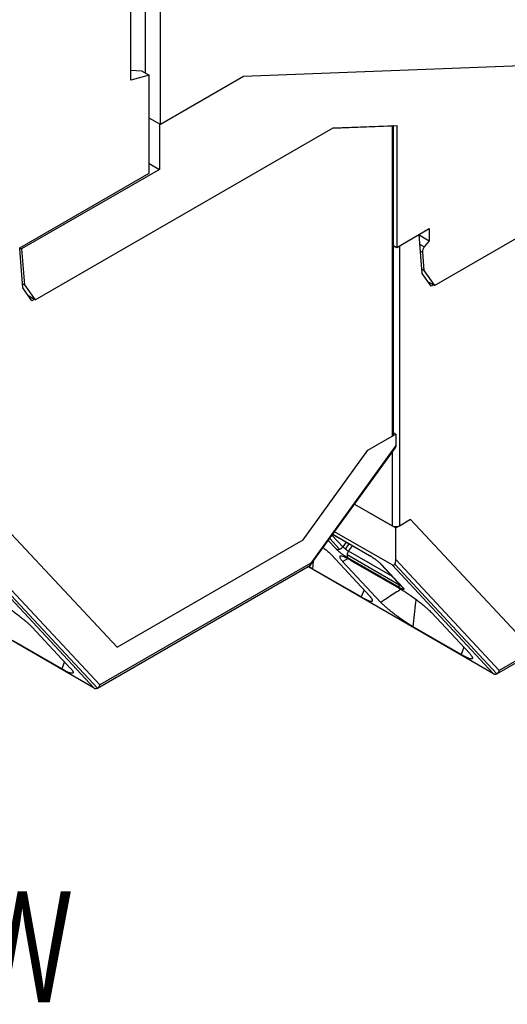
# Model space of a CAD drawing. Header units: millimetres. Extents: x 3 to 274, y 6 to 213.
# Tile 29 of 41: x 227.49 to 236.79, y 125.37 to 144.17. Entities that reach past the tile are written whole.
import ezdxf

# ---------------------------------------------------------------- set-up
doc = ezdxf.new("R2010")
doc.units = ezdxf.units.MM
doc.layers.add('DIMENSIONS', color=140, linetype='Continuous', lineweight=25)
doc.styles.add('SLDTEXTSTYLE0', font='TXT', dxfattribs={"width": 0.7})

msp = doc.modelspace()

# ---------------------------------------------------------------- linework, layer by layer
for p, q in [((230.1688, 142.1678), (230.1688, 158.866)), ((229.6031, 143.0121), (229.6031, 144.753)), ((229.886, 143.1476), (229.886, 144.7296)), ((244.4524, 143.575), (231.7526, 143.082)), ((229.6031, 143.1988), (229.6132, 143.2015)), ((229.9567, 143.1068), (229.6031, 143.0121)), ((229.6132, 143.2015), (229.8064, 143.1935)), ((229.8064, 143.1935), (229.9567, 143.1068)), ((229.9567, 141.239), (229.9567, 143.1068)), ((231.7526, 143.082), (230.1688, 142.1678)), ((230.1688, 142.1678), (229.9567, 142.2902)), ((235.3972, 139.0926), (241.0826, 142.3747)), ((227.7781, 138.8177), (233.4635, 142.0998)), ((230.1511, 142.178), (230.1511, 141.3104)), ((234.5882, 142.134), (233.4458, 142.0896)), ((233.4635, 142.0998), (234.6766, 142.1469)), ((234.5882, 142.134), (234.5882, 136.2167)), ((234.6175, 136.2575), (234.6175, 142.1446)), ((234.6766, 142.1469), (234.6766, 139.8198)), ((229.9567, 141.4226), (230.1511, 141.3104)), ((227.4851, 139.8122), (229.9567, 141.239)), ((230.1511, 141.3104), (227.5205, 139.7917)), ((234.6766, 139.8198), (235.2971, 140.178)), ((235.163, 139.3248), (235.1042, 140.0666)), ((235.1049, 140.0582), (235.2971, 139.9472)), ((235.2971, 140.178), (235.2971, 139.9472)), ((234.6175, 139.8539), (234.6766, 139.8198)), ((234.7297, 139.8504), (234.7297, 134.5078)), ((235.2013, 139.8281), (235.1194, 139.8754)), ((235.2971, 139.9472), (235.2013, 139.8281)), ((227.4875, 139.7829), (227.4851, 139.8122)), ((227.4851, 139.8122), (227.5205, 139.7917)), ((227.5439, 139.05), (227.4851, 139.7917)), ((227.4859, 139.782), (227.4875, 139.7829)), ((227.5205, 139.7917), (227.5747, 139.107)), ((235.1292, 139.7514), (235.1662, 139.73)), ((235.1662, 139.73), (235.1938, 139.3819)), ((235.1938, 139.3819), (235.1568, 139.4033)), ((235.3365, 139.078), (235.163, 139.3248)), ((235.1938, 139.3819), (235.3972, 139.0926)), ((227.5377, 139.1284), (227.5747, 139.107)), ((227.5747, 139.107), (227.7781, 138.8177)), ((235.2778, 139.1615), (235.3795, 139.1028)), ((235.3795, 139.1028), (235.3365, 139.078)), ((235.3972, 139.0926), (235.3795, 139.1028)), ((227.7174, 138.8031), (227.5439, 139.05)), ((227.7604, 138.8279), (227.6587, 138.8866)), ((227.7604, 138.8279), (227.7174, 138.8031)), ((227.7781, 138.8177), (227.7604, 138.8279)), ((234.659, 136.2575), (234.6175, 136.2814)), ((234.1286, 135.9513), (234.5882, 136.2167)), ((234.5882, 136.2167), (234.659, 136.2575)), ((234.659, 136.2575), (234.659, 136.0384)), ((228.9076, 131.4063), (221.0587, 135.9373)), ((232.8916, 134.237), (234.1286, 135.9513)), ((233.0225, 133.7384), (234.6472, 135.99)), ((234.659, 136.0384), (233.0365, 133.7898)), ((234.5882, 135.9083), (234.5882, 134.5078)), ((233.8739, 134.9184), (234.659, 134.4652)), ((233.8749, 134.9197), (234.5882, 134.5078)), ((234.7297, 134.5078), (234.9418, 134.6303)), ((234.9397, 134.6272), (236.9606, 132.4611)), ((234.5882, 133.7589), (233.4934, 134.3909)), ((234.659, 134.4652), (234.7284, 134.5053)), ((234.659, 133.8604), (234.659, 134.4652)), ((227.3206, 134.3524), (229.3414, 132.1863)), ((229.3425, 132.1878), (232.8916, 134.237)), ((233.5196, 134.065), (233.3722, 134.223)), ((233.5865, 134.0597), (233.3992, 134.2604)), ((233.6482, 134.1045), (233.4443, 134.323)), ((233.4581, 134.3421), (234.1669, 133.9329)), ((233.459, 134.3433), (234.1589, 133.9393)), ((233.7133, 134.1947), (233.6482, 134.1045)), ((233.6976, 134.0618), (233.77, 134.1621)), ((233.7595, 134.0202), (233.8348, 134.1246)), ((234.5945, 133.5381), (233.7595, 134.0202)), ((236.5874, 131.6824), (240.6506, 134.028)), ((240.6555, 134.0647), (236.6342, 131.7432)), ((233.0781, 133.6808), (233.0912, 133.8336)), ((233.4304, 133.9503), (234.1641, 133.1639)), ((233.6443, 133.8268), (233.7428, 133.8797)), ((234.3743, 133.0443), (233.6443, 133.8268)), ((234.7203, 133.3792), (233.7304, 133.9507)), ((234.7321, 133.3249), (233.7421, 133.8964)), ((233.8048, 133.846), (234.7266, 133.3139)), ((236.6342, 131.7432), (234.659, 133.8604)), ((228.9683, 131.4075), (233.0315, 133.7532)), ((233.0365, 133.7898), (229.0151, 131.4683)), ((236.5266, 131.6811), (232.9845, 133.726)), ((233.9998, 133.1487), (233.0781, 133.6808)), ((234.375, 133.7733), (234.7772, 133.3423)), ((234.3902, 133.7613), (234.7924, 133.3302)), ((234.5882, 133.7589), (236.5266, 131.6811)), ((234.6382, 133.7717), (236.5874, 131.6824)), ((226.9692, 133.484), (228.9076, 131.4063)), ((227.0192, 133.4968), (228.9683, 131.4075)), ((229.0151, 131.4683), (227.0399, 133.5855)), ((234.0532, 133.2828), (233.9998, 133.1487)), ((235.3396, 132.8481), (236.0697, 132.0656)), ((227.7205, 132.5733), (228.4506, 131.7907)), ((235.9055, 132.0485), (234.9907, 132.5766)), ((228.2865, 131.7736), (227.3716, 132.3018)), ((235.9562, 132.1872), (235.9055, 132.0485)), ((228.3371, 131.9124), (228.2865, 131.7736))]:
    msp.add_line(p, q)
for centre, radius, start, end in [((234.6579, 139.9941), 0.1606, 255.44323, 268.14161), ((235.3147, 139.7322), 0.1485, 139.77953, 180.85528), ((234.5675, 136.2625), 0.0503, 294.37466, 354.3052), ((234.659, 134.6443), 0.1537, 242.60967, 297.39036), ((233.5499, 134.175), 0.121, 287.63961, 324.36149), ((233.9427, 134.3952), 0.4138, 224.6329, 233.68133), ((234.0751, 134.5566), 0.6224, 232.65552, 239.52354), ((233.8887, 133.9253), 0.1603, 143.70658, 170.88193), ((234.7847, 133.3647), 0.066, 167.32599, 217.04166), ((234.855, 133.3598), 0.1361, 163.40722, 171.7952), ((234.825, 133.387), 0.0655, 223.05165, 240.09507)]:
    msp.add_arc(centre, radius, start, end)
for points, knots in [([(234.6175, 142.1479), (234.6171, 142.1459), (234.6161, 142.1414), (234.6073, 142.1361), (234.595, 142.1347), (234.5882, 142.134)], [0, 0, 0, 0, 0.2573993, 0.5906609, 1, 1, 1, 1]), ([(234.659, 136.0384), (234.6587, 136.0318), (234.6583, 136.0191), (234.6542, 136.0028), (234.6478, 135.9893), (234.6414, 135.983), (234.6382, 135.9798)], [0, 0, 0, 0, 0.2628184, 0.5120832, 0.7551666, 1, 1, 1, 1]), ([(233.2761, 134.0898), (233.2887, 134.0797), (233.3288, 134.0478), (233.3816, 133.9998), (233.4145, 133.9665), (233.4304, 133.9503)], [0, 0, 0, 0, 0.1914962, 0.6073096, 1, 1, 1, 1]), ([(233.7421, 133.8964), (233.7348, 133.9007), (233.7202, 133.9093), (233.6963, 133.9246), (233.6712, 133.9415), (233.645, 133.96), (233.6211, 133.9774), (233.5993, 133.9941), (233.5797, 134.0101), (233.5581, 134.0281), (233.5363, 134.0476), (233.5254, 134.059), (233.5196, 134.065)], [0, 0, 0, 0, 0.0965284, 0.1924051, 0.2900365, 0.3917043, 0.4994343, 0.5722923, 0.6585251, 0.7596347, 0.8728184, 1, 1, 1, 1]), ([(233.8048, 133.846), (233.7947, 133.8518), (233.7743, 133.8634), (233.7463, 133.8785), (233.7203, 133.8916), (233.6967, 133.9026), (233.6647, 133.9162), (233.6298, 133.9279), (233.6009, 133.9301), (233.5878, 133.9211), (233.589, 133.9044), (233.5983, 133.8852), (233.6094, 133.868), (233.6244, 133.8483), (233.6379, 133.8338), (233.6443, 133.8268)], [0, 0, 0, 0, 0.0510237, 0.1020886, 0.1526572, 0.2022544, 0.2504838, 0.3745377, 0.4997842, 0.6200033, 0.7495852, 0.8106578, 0.8785471, 0.9421302, 1, 1, 1, 1]), ([(234.1589, 133.9393), (234.1663, 133.9349), (234.1811, 133.9261), (234.2055, 133.9104), (234.2311, 133.893), (234.258, 133.8737), (234.2828, 133.8554), (234.3055, 133.8376), (234.3261, 133.8206), (234.3488, 133.8013), (234.3719, 133.7804), (234.3839, 133.7679), (234.3902, 133.7613)], [0, 0, 0, 0, 0.0923882, 0.1842398, 0.2783254, 0.3772275, 0.4831775, 0.5582377, 0.646245, 0.7486337, 0.8673429, 1, 1, 1, 1]), ([(234.6382, 133.7717), (234.6415, 133.7771), (234.648, 133.788), (234.6543, 133.8088), (234.6583, 133.8329), (234.6587, 133.851), (234.659, 133.8604)], [0, 0, 0, 0, 0.2323099, 0.473448, 0.7280331, 1, 1, 1, 1]), ([(233.0781, 133.6808), (233.0528, 133.6954), (233.026, 133.711), (232.9962, 133.7306), (232.9945, 133.7318)], [0, 0, 0, 0, 0.9405408, 1, 1, 1, 1]), ([(233.0315, 133.7532), (233.0336, 133.7548), (233.0382, 133.7587), (233.0411, 133.7704), (233.0381, 133.783), (233.0365, 133.7898)], [0, 0, 0, 0, 0.26034827, 0.5936828, 1, 1, 1, 1]), ([(234.3902, 133.7613), (234.3858, 133.7642), (234.3769, 133.7701), (234.3708, 133.7786), (234.3677, 133.7828)], [0, 0, 0, 0, 0.5036596, 1, 1, 1, 1]), ([(234.5882, 133.7589), (234.5912, 133.7574), (234.5973, 133.7543), (234.6063, 133.7529), (234.6168, 133.7539), (234.6283, 133.7594), (234.6348, 133.7674), (234.6382, 133.7717)], [0, 0, 0, 0, 0.1389467, 0.2832001, 0.4389411, 0.7036185, 1, 1, 1, 1]), ([(234.7594, 133.294), (234.7562, 133.2916), (234.7314, 133.2736), (234.6631, 133.2321), (234.5373, 133.1521), (234.4358, 133.085), (234.3743, 133.0443)], [0, 0, 0, 0, 0.0268496, 0.2033484, 0.516981, 1, 1, 1, 1]), ([(234.7266, 133.3139), (234.7368, 133.308), (234.7571, 133.2961), (234.7893, 133.2763), (234.8227, 133.2552), (234.8574, 133.2325), (234.9099, 133.1973), (234.9808, 133.1477), (235.067, 133.0837), (235.149, 133.0194), (235.2162, 132.9635), (235.2691, 132.917), (235.3091, 132.8798), (235.3295, 132.8586), (235.3396, 132.8481)], [0, 0, 0, 0, 0.04932583, 0.09866027, 0.14838291, 0.19886456, 0.2504597, 0.37463156, 0.50015446, 0.62433025, 0.74977022, 0.83660773, 0.91949145, 1, 1, 1, 1]), ([(234.7924, 133.3302), (234.7955, 133.3268), (234.8018, 133.3198), (234.8083, 133.3111), (234.816, 133.2983), (234.8133, 133.2913), (234.7976, 133.2935), (234.7799, 133.3), (234.7581, 133.3103), (234.7408, 133.32), (234.7321, 133.3249)], [0, 0, 0, 0, 0.0791188, 0.1588553, 0.2404349, 0.4993534, 0.6264968, 0.7596508, 0.8783559, 1, 1, 1, 1]), ([(234.7772, 133.3423), (234.7799, 133.3391), (234.7835, 133.335), (234.7831, 133.3356), (234.783, 133.3357)], [0, 0, 0, 0, 0.7604807, 1, 1, 1, 1]), ([(233.9998, 133.1487), (234.01, 133.1429), (234.0303, 133.1314), (234.0582, 133.1166), (234.084, 133.1037), (234.107, 133.0928), (234.1386, 133.0792), (234.1737, 133.0677), (234.2028, 133.0644), (234.2174, 133.0729), (234.217, 133.0884), (234.2075, 133.1093), (234.1931, 133.1309), (234.1741, 133.1525), (234.1641, 133.1639)], [0, 0, 0, 0, 0.0514095, 0.1028106, 0.1535074, 0.2028815, 0.2504141, 0.3746216, 0.5003574, 0.6210837, 0.7498973, 0.8163817, 0.9027172, 1, 1, 1, 1]), ([(234.9907, 132.5766), (235.0068, 132.7342), (235.0246, 132.908), (235.047, 133.0799), (235.0491, 133.096)], [0, 0, 0, 0, 0.9065331, 1, 1, 1, 1]), ([(227.1076, 133.039), (227.1176, 133.0331), (227.1378, 133.0213), (227.1699, 133.0016), (227.2033, 132.9805), (227.2381, 132.9578), (227.2904, 132.9227), (227.3614, 132.873), (227.4474, 132.8092), (227.5297, 132.7448), (227.5968, 132.6889), (227.6499, 132.6422), (227.6899, 132.605), (227.7104, 132.5838), (227.7205, 132.5733)], [0, 0, 0, 0, 0.04892283, 0.09805753, 0.14778058, 0.19845531, 0.25042512, 0.37334282, 0.50012233, 0.62311497, 0.74974231, 0.83616043, 0.91904483, 1, 1, 1, 1]), ([(234.9907, 132.5766), (234.9805, 132.5826), (234.9601, 132.5945), (234.9278, 132.6143), (234.8943, 132.6355), (234.8594, 132.6583), (234.8068, 132.6936), (234.7356, 132.7433), (234.6489, 132.8075), (234.5663, 132.8721), (234.4986, 132.9284), (234.4453, 132.9751), (234.405, 133.0125), (234.3845, 133.0338), (234.3743, 133.0443)], [0, 0, 0, 0, 0.0493098, 0.0986472, 0.1483855, 0.1988894, 0.250507, 0.3746724, 0.5002562, 0.6245559, 0.7498161, 0.8366549, 0.9195094, 1, 1, 1, 1]), ([(236.0697, 132.0656), (236.075, 132.0598), (236.0858, 132.048), (236.0986, 132.0322), (236.109, 132.0177), (236.1168, 132.0047), (236.1244, 131.988), (236.1259, 131.9718), (236.1116, 131.9631), (236.0822, 131.9659), (236.042, 131.9795), (235.9981, 131.9989), (235.9548, 132.0207), (235.9219, 132.0393), (235.9055, 132.0485)], [0, 0, 0, 0, 0.0479861, 0.0966651, 0.1464081, 0.1975634, 0.2504513, 0.3752244, 0.5002493, 0.6250051, 0.7495974, 0.8347299, 0.9176313, 1, 1, 1, 1]), ([(228.4506, 131.7907), (228.4559, 131.7849), (228.4666, 131.7732), (228.4793, 131.7575), (228.4897, 131.7431), (228.4976, 131.73), (228.5054, 131.7132), (228.5068, 131.697), (228.4927, 131.6883), (228.4633, 131.691), (228.4181, 131.7064), (228.3601, 131.7325), (228.3109, 131.76), (228.2865, 131.7736)], [0, 0, 0, 0, 0.0476024, 0.0960978, 0.1458544, 0.1972133, 0.250485, 0.3740425, 0.500352, 0.6240179, 0.7497676, 0.8759373, 1, 1, 1, 1]), ([(236.5266, 131.6811), (236.5312, 131.6789), (236.5405, 131.6744), (236.5559, 131.6727), (236.5719, 131.6748), (236.5822, 131.6798), (236.5874, 131.6824)], [0, 0, 0, 0, 0.23450434, 0.47799637, 0.73255473, 1, 1, 1, 1]), ([(236.5874, 131.6824), (236.5912, 131.6848), (236.5995, 131.6903), (236.6117, 131.7026), (236.6245, 131.72), (236.6308, 131.7351), (236.6342, 131.7432)], [0, 0, 0, 0, 0.1855146, 0.41388965, 0.68534923, 1, 1, 1, 1]), ([(228.9076, 131.4063), (228.9121, 131.404), (228.9215, 131.3995), (228.9368, 131.3979), (228.9528, 131.3999), (228.9631, 131.405), (228.9683, 131.4075)], [0, 0, 0, 0, 0.23450434, 0.47799637, 0.73255473, 1, 1, 1, 1]), ([(228.9683, 131.4075), (228.9721, 131.41), (228.9804, 131.4154), (228.9926, 131.4278), (229.0054, 131.4452), (229.0117, 131.4602), (229.0151, 131.4683)], [0, 0, 0, 0, 0.1855146, 0.4138896, 0.6853492, 1, 1, 1, 1])]:
    msp.add_open_spline(points, degree=3, knots=knots)
for points in [[(233.5196, 134.065), (233.5362, 134.0554), (233.5614, 134.0519), (233.5865, 134.0597)], [(233.7304, 133.9507), (233.727, 133.9265), (233.7326, 133.9067), (233.7421, 133.8964)], [(234.1895, 133.9284), (234.1773, 133.9273), (234.1665, 133.9311), (234.1589, 133.9393)]]:
    msp.add_open_spline(points, degree=3)

# ---------------------------------------------------------------- texts
at = {"layer": 'DIMENSIONS', "insert": (211.8454, 127.5255), "char_height": 2.116667, "attachment_point": 1, "style": 'SLDTEXTSTYLE0'}
msp.add_mtext('ISOMETRIC VIEW', dxfattribs=at)

doc.saveas('drawing.dxf')
